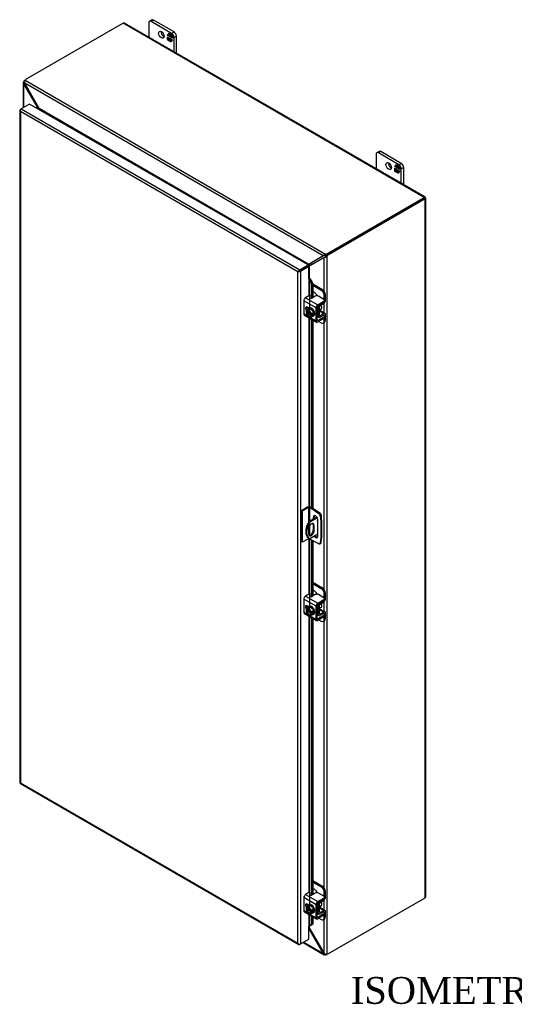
# Model space of a CAD drawing. Header units: inches. Extents: x 29 to 237, y 4 to 158.
# Tile 8 of 9: x 181 to 209, y 103 to 158. Entities that reach past the tile are written whole.
import ezdxf
from ezdxf.enums import TextEntityAlignment as Align

# ---------------------------------------------------------------- set-up
doc = ezdxf.new("R2010")
doc.units = ezdxf.units.IN
doc.header["$MEASUREMENT"] = 0
for name, color, linetype in [('COM40153-1', 7, 'CONTINUOUS'), ('COM40153-2', 7, 'CONTINUOUS'), ('COM42667', 7, 'CONTINUOUS'), ('COM42780', 7, 'CONTINUOUS'), ('COM48497', 7, 'CONTINUOUS'), ('COM71780-23', 7, 'CONTINUOUS'), ('DEFAULT', 7, 'CONTINUOUS'), ('FET07710', 7, 'CONTINUOUS'), ('SCC19011', 7, 'CONTINUOUS'), ('WAF25035', 7, 'CONTINUOUS')]:
    doc.layers.add(name, color=color, linetype=linetype)
doc.styles.add('SEACAD_TIMES_NEW_ROMAN', font='times.ttf')

msp = doc.modelspace()

# ---------------------------------------------------------------- linework, layer by layer
at = {"layer": 'COM40153-1', "color": 7}
for p, q in [((198.288, 130.604), (198.304, 130.595)), ((198.335, 130.245), (198.335, 130.551)), ((198.071, 130.431), (197.625, 130.173)), ((197.625, 130.173), (197.676, 130.144)), ((198.098, 130.388), (197.676, 130.144)), ((197.865, 130.001), (197.916, 129.971)), ((197.865, 130.001), (197.865, 129.704)), ((197.916, 129.675), (197.916, 129.971)), ((197.607, 129.793), (197.607, 129.497)), ((198.13, 129.488), (197.676, 129.225)), ((197.865, 129.704), (197.916, 129.675)), ((197.601, 129.267), (197.652, 129.238))]:
    msp.add_line(p, q, dxfattribs=at)
for centre, major_axis, start_param, end_param in [((198.227, 130.551), (-0.108, 0), 2.529725, 3.926991), ((197.976, 129.917), (0.375, 0.65), 1.508132, 3.141593), ((198.027, 129.887), (0.375, 0.65), 1.508132, 3.204257), ((197.761, 129.882), (-0.109, -0.189), 2.356194, 5.497787), ((197.71, 129.912), (-0.109, -0.189), 2.356194, 2.906426), ((198.137, 130.257), (-0.0312, -0.0541), 4.139289, 6.283185), ((198.086, 130.287), (0.0313, 0.0541), 4.093609, 5.210881), ((198.137, 130.257), (-0.0312, -0.0541), 0, 0.63978), ((197.761, 129.586), (0.109, 0.189), 2.356194, 5.497787), ((197.71, 129.615), (0.109, 0.189), 3.37676, 5.497787)]:
    msp.add_ellipse(centre, major_axis=major_axis, ratio=0.57735, start_param=start_param, end_param=end_param, dxfattribs=at)
at = {"layer": 'COM40153-2', "color": 7}
for p, q in [((197.552, 130.991), (197.204, 130.79)), ((197.204, 130.79), (197.204, 129.055)), ((197.255, 130.761), (197.204, 130.79)), ((197.603, 130.962), (197.255, 130.761)), ((197.255, 130.761), (197.255, 129.026)), ((197.603, 130.962), (197.603, 130.138)), ((197.654, 130.962), (197.654, 130.19)), ((197.948, 130.792), (197.654, 130.962)), ((197.999, 130.822), (197.705, 130.991)), ((197.948, 130.792), (197.999, 130.822)), ((197.948, 130.792), (198.184, 130.632)), ((198.235, 130.662), (197.999, 130.822)), ((198.184, 130.632), (198.235, 130.662)), ((198.315, 130.522), (198.264, 130.493)), ((198.336, 130.238), (198.315, 130.522)), ((197.865, 130.421), (197.916, 130.451)), ((197.865, 130.421), (197.865, 130.312)), ((197.916, 130.341), (197.916, 130.451)), ((198.13, 129.37), (198.13, 130.268)), ((198.264, 130.493), (198.285, 130.208)), ((198.285, 130.208), (198.336, 130.238)), ((198.285, 130.208), (198.285, 129.252)), ((198.336, 130.238), (198.336, 129.281)), ((197.654, 129.949), (197.654, 129.417)), ((197.255, 129.026), (197.204, 129.055)), ((197.603, 129.227), (197.255, 129.026)), ((197.603, 129.265), (197.603, 129.227)), ((197.654, 129.236), (197.654, 129.227)), ((197.948, 129.057), (197.654, 129.227)), ((198.184, 128.945), (197.948, 129.057)), ((198.239, 128.943), (198.29, 128.972)), ((198.285, 129.252), (198.264, 128.991)), ((198.264, 128.991), (198.315, 129.021)), ((198.285, 129.252), (198.336, 129.281)), ((198.315, 129.021), (198.336, 129.281))]:
    msp.add_line(p, q, dxfattribs=at)
for centre, major_axis, start_param, end_param in [((197.629, 130.947), (-0.108, 0), 3.926991, 5.497787), ((197.629, 130.947), (-0.036, 0), 3.926991, 5.497787), ((197.998, 130.345), (0.094, -0.162), 0.785398, 3.926991), ((198.049, 130.374), (0.094, -0.162), 3.416574, 3.926991), ((198.176, 130.535), (0.062, -0.108), 0.872665, 2.268928), ((198.227, 130.564), (-0.063, 0.108), 4.014257, 5.410521), ((197.629, 129.212), (0.036, 0), 0.785398, 2.356194), ((197.998, 129.447), (-0.094, 0.162), 1.73559, 3.926991), ((198.049, 129.476), (-0.094, 0.162), 1.73559, 2.866611), ((198.176, 129.051), (-0.062, 0.108), 2.443461, 3.839724), ((198.227, 129.08), (-0.063, 0.108), 3.141593, 3.839724)]:
    msp.add_ellipse(centre, major_axis=major_axis, ratio=0.57735, start_param=start_param, end_param=end_param, dxfattribs=at)
at = {"layer": 'COM42667', "color": 7}
for p, q in [((197.623, 142.808), (197.442, 142.704)), ((197.442, 142.704), (198.128, 142.308)), ((197.984, 142.785), (197.8, 142.679)), ((198.469, 142.607), (198.161, 142.785)), ((198.027, 142.133), (197.341, 142.529)), ((197.341, 142.529), (197.341, 141.801)), ((197.629, 142.113), (197.535, 142.168)), ((198.027, 141.405), (198.027, 142.133)), ((198.094, 141.444), (198.094, 142.172)), ((198.128, 142.308), (198.469, 142.505)), ((198.128, 142.231), (198.469, 142.428)), ((198.469, 142.428), (198.469, 142.505)), ((198.506, 142.479), (198.506, 142.556)), ((197.341, 141.801), (197.596, 141.654)), ((197.37, 141.736), (198.056, 141.34)), ((197.645, 141.626), (198.027, 141.405)), ((198.469, 141.621), (198.128, 141.424)), ((198.469, 141.544), (198.128, 141.347)), ((198.453, 141.733), (198.469, 141.723)), ((198.469, 141.544), (198.469, 141.621)), ((198.506, 141.595), (198.506, 141.672)), ((198.128, 141.424), (198.094, 141.444)), ((197.623, 126.121), (197.442, 126.017)), ((197.984, 126.098), (197.8, 125.992)), ((198.469, 125.92), (198.161, 126.098)), ((198.027, 125.445), (197.341, 125.841)), ((197.341, 125.841), (197.341, 125.114)), ((197.442, 126.017), (198.128, 125.621)), ((198.128, 125.621), (198.469, 125.818)), ((198.128, 125.543), (198.469, 125.74)), ((198.469, 125.74), (198.469, 125.818)), ((198.506, 125.791), (198.506, 125.869)), ((197.341, 125.114), (197.596, 124.966)), ((197.37, 125.048), (198.056, 124.652)), ((197.629, 125.426), (197.535, 125.48)), ((198.027, 124.718), (198.027, 125.445)), ((198.094, 124.756), (198.094, 125.484)), ((198.453, 125.045), (198.469, 125.036)), ((197.645, 124.938), (198.027, 124.718)), ((198.128, 124.737), (198.094, 124.756)), ((198.469, 124.934), (198.128, 124.737)), ((198.469, 124.856), (198.128, 124.659)), ((198.469, 124.856), (198.469, 124.934)), ((198.506, 124.907), (198.506, 124.985)), ((198.027, 108.758), (197.341, 109.154)), ((197.341, 109.154), (197.341, 108.426)), ((197.623, 109.433), (197.442, 109.329)), ((197.442, 109.329), (198.128, 108.933)), ((197.984, 109.41), (197.8, 109.304)), ((198.128, 108.933), (198.469, 109.13)), ((198.128, 108.855), (198.469, 109.052)), ((198.469, 109.232), (198.161, 109.41)), ((198.469, 109.052), (198.469, 109.13)), ((198.506, 109.103), (198.506, 109.181)), ((197.629, 108.738), (197.535, 108.793)), ((198.027, 108.03), (198.027, 108.758)), ((198.094, 108.069), (198.094, 108.797)), ((197.341, 108.426), (197.596, 108.279)), ((197.37, 108.361), (198.056, 107.965)), ((197.645, 108.251), (198.027, 108.03)), ((198.128, 108.049), (198.094, 108.069)), ((198.469, 108.246), (198.128, 108.049)), ((198.469, 108.169), (198.128, 107.972)), ((198.453, 108.358), (198.469, 108.348)), ((198.469, 108.169), (198.469, 108.246)), ((198.506, 108.22), (198.506, 108.297))]:
    msp.add_line(p, q, dxfattribs=at)
for centre, major_axis, start_param, end_param in [((197.442, 142.587), (-0.072, -0.124), 3.926991, 5.497787), ((197.665, 142.784), (-0.06, 0), 3.141593, 5.497787), ((197.758, 142.704), (0.06, 0), 2.929457, 5.497787), ((198.072, 142.734), (0.125, 0), 0.785398, 2.356194), ((197.535, 142.053), (0.07, -0.122), 2.356194, 4.826451), ((197.602, 142.092), (0.07, -0.122), 3.6401, 4.826451), ((198.128, 142.191), (0.071, 0.124), 0.785398, 2.356194), ((198.128, 142.191), (0.024, 0.0416), 0.785398, 2.356194), ((198.381, 142.556), (-0.125, 0), 2.356194, 3.926991), ((198.381, 142.479), (-0.125, 0), 2.356194, 3.141593), ((197.442, 141.859), (0.072, 0.124), 2.356194, 3.141593), ((198.381, 141.672), (-0.125, 0), 2.356194, 3.926991), ((198.381, 141.595), (-0.125, 0), 2.356194, 3.141593), ((198.128, 141.463), (0.072, 0.124), 2.356194, 3.926991), ((198.128, 141.463), (0.024, 0.0416), 2.356194, 3.926991), ((197.665, 126.096), (-0.06, 0), 3.141593, 5.497787), ((198.072, 126.047), (0.125, 0), 0.785398, 2.356194), ((197.442, 125.9), (-0.072, -0.124), 3.926991, 5.497787), ((197.758, 126.016), (0.06, 0), 2.929457, 5.497787), ((198.128, 125.504), (0.072, 0.124), 0.785398, 2.356194), ((198.381, 125.869), (-0.125, 0), 2.356194, 3.926991), ((198.381, 125.791), (-0.125, 0), 2.356194, 3.141593), ((197.442, 125.172), (0.072, 0.124), 2.356194, 3.141593), ((197.535, 125.365), (0.07, -0.122), 2.356194, 4.826451), ((197.602, 125.404), (0.07, -0.122), 3.6401, 4.826451), ((198.128, 125.504), (0.024, 0.0416), 0.785398, 2.356194), ((198.381, 124.985), (-0.125, 0), 2.356194, 3.926991), ((198.128, 124.776), (0.072, 0.124), 2.356194, 3.926991), ((198.128, 124.776), (0.024, 0.0416), 2.356194, 3.926991), ((198.381, 124.907), (-0.125, 0), 2.356194, 3.141593), ((197.442, 109.212), (-0.071, -0.124), 3.926991, 5.497787), ((197.665, 109.409), (-0.06, 0), 3.141593, 5.497787), ((197.758, 109.329), (0.06, 0), 2.929457, 5.497787), ((198.072, 109.359), (0.125, 0), 0.785398, 2.356194), ((198.381, 109.181), (-0.125, 0), 2.356194, 3.926991), ((198.381, 109.103), (-0.125, 0), 2.356194, 3.141593), ((197.535, 108.678), (0.07, -0.122), 2.356194, 4.826451), ((197.602, 108.717), (0.07, -0.122), 3.6401, 4.826451), ((198.128, 108.816), (0.071, 0.124), 0.785398, 2.356194), ((198.128, 108.816), (0.024, 0.0416), 0.785398, 2.356194), ((197.442, 108.484), (0.071, 0.124), 2.356194, 3.141593), ((198.128, 108.088), (0.071, 0.124), 2.356194, 3.926991), ((198.128, 108.088), (0.024, 0.0416), 2.356194, 3.926991), ((198.381, 108.297), (-0.125, 0), 2.356194, 3.926991), ((198.381, 108.22), (-0.125, 0), 2.356194, 3.141593)]:
    msp.add_ellipse(centre, major_axis=major_axis, ratio=0.57735, start_param=start_param, end_param=end_param, dxfattribs=at)
at = {"layer": 'COM42780', "color": 7}
for p, q in [((197.838, 143.479), (198.378, 143.167)), ((197.838, 143.402), (198.311, 143.129)), ((198.311, 143.129), (198.378, 143.167)), ((197.957, 142.976), (197.838, 143.045)), ((198.555, 142.861), (198.487, 142.822)), ((198.487, 142.594), (198.487, 142.822)), ((198.555, 142.557), (198.555, 142.861)), ((198.098, 142.194), (198.15, 142.164)), ((198.15, 141.679), (198.15, 142.164)), ((198.217, 141.717), (198.217, 142.202)), ((198.251, 142.261), (198.455, 142.383)), ((198.094, 141.711), (198.15, 141.679)), ((198.094, 141.663), (198.18, 141.613)), ((198.217, 141.717), (198.251, 141.698)), ((198.222, 141.946), (198.455, 141.812)), ((198.525, 141.818), (198.241, 141.982)), ((198.454, 141.733), (198.249, 141.619)), ((198.455, 141.812), (198.251, 141.698)), ((198.453, 141.733), (198.487, 141.713)), ((198.487, 141.71), (198.487, 141.713)), ((198.487, 141.409), (198.487, 141.557)), ((198.555, 141.448), (198.555, 141.752)), ((198.185, 141.38), (198.311, 141.307)), ((198.436, 141.295), (198.503, 141.334)), ((198.487, 141.409), (198.555, 141.448)), ((197.838, 126.792), (198.378, 126.48)), ((197.838, 126.714), (198.311, 126.441)), ((197.957, 126.288), (197.838, 126.357)), ((198.311, 126.441), (198.378, 126.48)), ((198.555, 126.174), (198.487, 126.135)), ((198.487, 125.906), (198.487, 126.135)), ((198.555, 125.87), (198.555, 126.174)), ((198.251, 125.573), (198.455, 125.696)), ((198.094, 125.024), (198.15, 124.991)), ((198.098, 125.506), (198.15, 125.476)), ((198.15, 124.991), (198.15, 125.476)), ((198.217, 125.03), (198.217, 125.515)), ((198.217, 125.029), (198.251, 125.01)), ((198.222, 125.258), (198.455, 125.124)), ((198.525, 125.13), (198.241, 125.294)), ((198.454, 125.046), (198.249, 124.932)), ((198.455, 125.124), (198.251, 125.01)), ((198.453, 125.045), (198.487, 125.026)), ((198.487, 125.022), (198.487, 125.026)), ((198.555, 124.761), (198.555, 125.065)), ((198.094, 124.975), (198.18, 124.926)), ((198.185, 124.692), (198.311, 124.62)), ((198.436, 124.607), (198.503, 124.646)), ((198.487, 124.722), (198.487, 124.87)), ((198.487, 124.722), (198.555, 124.761)), ((197.838, 110.104), (198.378, 109.792)), ((197.838, 110.026), (198.311, 109.753)), ((197.957, 109.601), (197.838, 109.67)), ((198.311, 109.753), (198.378, 109.792)), ((198.555, 109.486), (198.487, 109.447)), ((198.487, 109.219), (198.487, 109.447)), ((198.555, 109.182), (198.555, 109.486)), ((198.098, 108.818), (198.15, 108.789)), ((198.15, 108.304), (198.15, 108.789)), ((198.217, 108.342), (198.217, 108.827)), ((198.222, 108.571), (198.455, 108.436)), ((198.525, 108.442), (198.241, 108.607)), ((198.251, 108.886), (198.455, 109.008)), ((198.094, 108.336), (198.15, 108.304)), ((198.094, 108.288), (198.18, 108.238)), ((198.185, 108.005), (198.311, 107.932)), ((198.217, 108.342), (198.251, 108.322)), ((198.454, 108.358), (198.249, 108.244)), ((198.455, 108.436), (198.251, 108.322)), ((198.436, 107.92), (198.503, 107.959)), ((198.453, 108.358), (198.487, 108.338)), ((198.487, 108.335), (198.487, 108.338)), ((198.487, 108.034), (198.487, 108.182)), ((198.487, 108.034), (198.555, 108.073)), ((198.555, 108.073), (198.555, 108.377))]:
    msp.add_line(p, q, dxfattribs=at)
for centre, major_axis, start_param, end_param in [((198.378, 142.963), (-0.125, 0.217), 3.926991, 5.497787), ((197.957, 142.772), (0.125, -0.217), 1.392108, 2.356194), ((198.311, 142.924), (0.125, -0.217), 0.785398, 2.356194), ((198.251, 142.222), (-0.072, -0.124), 4.744903, 5.497787), ((198.251, 142.222), (-0.024, -0.0416), 3.944444, 5.497787), ((198.108, 142.101), (0.097, -0.169), 0.133398, 1.437398), ((198.453, 142.499), (-0.072, -0.124), 0.802851, 2.356194), ((198.251, 141.737), (0.071, 0.124), 2.356194, 3.909538), ((198.251, 141.737), (0.024, 0.0416), 2.356194, 3.909538), ((198.453, 141.694), (-0.024, -0.0416), 2.356194, 3.909538), ((198.453, 141.694), (-0.072, -0.124), 2.356194, 3.909538), ((198.311, 141.511), (-0.125, 0.217), 2.356194, 3.926991), ((198.378, 141.55), (-0.125, 0.217), 3.141593, 3.926991), ((197.957, 126.084), (0.125, -0.217), 1.392108, 2.356194), ((198.311, 126.237), (0.125, -0.217), 0.785398, 2.356194), ((198.378, 126.276), (-0.125, 0.217), 3.926991, 5.497787), ((198.251, 125.534), (-0.072, -0.124), 4.744903, 5.497787), ((198.251, 125.534), (-0.024, -0.0416), 3.944444, 5.497787), ((198.453, 125.811), (-0.072, -0.124), 0.802851, 2.356194), ((198.108, 125.413), (0.097, -0.169), 0.133398, 1.437398), ((198.251, 125.049), (0.024, 0.0416), 2.356194, 3.909538), ((198.453, 125.006), (-0.024, -0.0416), 2.356194, 3.909538), ((198.453, 125.006), (-0.072, -0.124), 2.356194, 3.909538), ((198.251, 125.049), (0.072, 0.124), 2.356194, 3.909538), ((198.311, 124.824), (-0.125, 0.217), 2.356194, 3.926991), ((198.378, 124.863), (-0.125, 0.217), 3.141593, 3.926991), ((197.957, 109.397), (0.125, -0.217), 1.392108, 2.356194), ((198.311, 109.549), (0.125, -0.217), 0.785398, 2.356194), ((198.378, 109.588), (-0.125, 0.217), 3.926991, 5.497787), ((198.453, 109.124), (-0.072, -0.124), 0.802851, 2.356194), ((198.251, 108.847), (-0.072, -0.124), 4.744903, 5.497787), ((198.251, 108.847), (-0.024, -0.0416), 3.944444, 5.497787), ((198.108, 108.726), (0.097, -0.169), 0.133398, 1.437398), ((198.251, 108.362), (0.071, 0.124), 2.356194, 3.909538), ((198.251, 108.362), (0.024, 0.0416), 2.356194, 3.909538), ((198.311, 108.136), (-0.125, 0.217), 2.356194, 3.926991), ((198.453, 108.319), (-0.024, -0.0416), 2.356194, 3.909538), ((198.453, 108.319), (-0.072, -0.124), 2.356194, 3.909538), ((198.378, 108.175), (-0.125, 0.217), 3.141593, 3.926991)]:
    msp.add_ellipse(centre, major_axis=major_axis, ratio=0.57735, start_param=start_param, end_param=end_param, dxfattribs=at)
at = {"layer": 'COM48497', "color": 7}
for p, q in [((187.218, 158.052), (181.797, 154.922)), ((204.086, 148.313), (187.218, 158.052)), ((204.14, 148.318), (187.272, 158.057)), ((181.631, 154.751), (181.631, 153.329)), ((181.704, 154.737), (181.634, 154.728)), ((181.714, 154.791), (181.663, 154.821)), ((181.735, 154.862), (198.561, 145.147)), ((181.712, 154.699), (181.663, 154.671)), ((182.482, 153.26), (181.663, 154.671)), ((181.663, 153.347), (181.663, 154.671)), ((182.524, 153.284), (181.712, 154.699)), ((198.432, 145.046), (181.712, 154.699)), ((182.482, 153.26), (182.524, 153.284)), ((182.482, 153.248), (182.482, 153.26)), ((197.619, 144.569), (182.524, 153.284)), ((182.551, 153.21), (182.55, 153.209)), ((197.541, 144.555), (182.551, 153.21)), ((182.552, 153.232), (182.558, 153.215)), ((198.666, 145.183), (204.086, 148.313)), ((198.666, 145.125), (204.086, 148.254)), ((204.086, 148.254), (198.666, 145.124)), ((204.137, 148.225), (198.717, 145.095)), ((204.158, 148.296), (204.086, 148.254)), ((204.158, 148.296), (204.086, 148.254)), ((204.086, 148.254), (204.137, 148.284)), ((204.086, 148.254), (204.086, 148.254)), ((204.086, 148.254), (204.086, 148.254)), ((204.137, 109.151), (204.137, 148.225)), ((204.169, 109.195), (204.169, 148.269)), ((198.432, 145.046), (197.619, 144.569)), ((197.661, 144.496), (198.48, 144.961)), ((198.465, 145.065), (197.67, 144.598)), ((197.712, 144.526), (198.514, 144.981)), ((198.462, 145.063), (198.432, 145.046)), ((198.51, 145.08), (198.467, 145.087)), ((198.511, 144.979), (198.48, 144.961)), ((198.48, 143.07), (198.48, 144.961)), ((198.493, 145.077), (198.51, 145.08)), ((198.549, 145.012), (198.534, 144.971)), ((198.549, 145.012), (198.538, 144.999)), ((198.561, 145.089), (198.561, 145.147)), ((198.582, 145.052), (198.633, 145.023)), ((198.633, 145.023), (198.633, 105.997)), ((198.666, 145.183), (198.666, 145.125)), ((198.717, 145.095), (198.666, 145.124)), ((197.54, 144.554), (197.541, 144.555)), ((197.549, 144.56), (197.552, 144.547)), ((197.595, 144.463), (197.583, 144.476)), ((197.619, 144.569), (197.67, 144.598)), ((197.661, 144.496), (197.712, 144.526)), ((197.661, 143.779), (197.661, 144.496)), ((198.48, 141.843), (198.48, 142.402)), ((198.48, 126.383), (198.48, 141.321)), ((198.48, 125.156), (198.48, 125.714)), ((198.48, 109.695), (198.48, 124.633)), ((198.48, 108.468), (198.48, 109.027)), ((198.717, 106.021), (204.137, 109.151)), ((198.48, 106.059), (198.48, 107.946)), ((197.625, 107.449), (197.661, 107.47)), ((198.432, 106.03), (197.625, 107.436)), ((197.661, 107.47), (197.661, 107.564)), ((198.48, 106.059), (197.661, 107.47)), ((197.297, 106.649), (198.485, 105.963)), ((198.432, 106.03), (197.329, 106.667)), ((198.48, 106.059), (198.432, 106.03)), ((198.51, 106.033), (198.467, 105.976)), ((198.561, 106.014), (198.561, 105.955))]:
    msp.add_line(p, q, dxfattribs=at)
for centre, radius, start, end in [((181.724, 154.751), 0.0932, 131.1998, 193.8127), ((181.764, 154.758), 0.134, 192.9737, 220.7862), ((181.844, 154.77), 0.143, 139.6628, 181.0415), ((181.898, 154.764), 0.198, 179.2416, 199.2958), ((182.338, 153.149), 0.229, 16.5502, 35.8512), ((198.604, 144.934), 0.206, 131.9165, 147.0143), ((198.518, 144.978), 0.102, 102.1735, 123.0322), ((198.655, 144.896), 0.268, 110.4183, 134.5607), ((198.47, 145.167), 0.206, 272.9857, 288.0835), ((198.59, 144.751), 0.339, 94.8053, 103.6793), ((198.465, 145.07), 0.102, 296.9677, 317.8265), ((198.464, 145.226), 0.264, 285.2655, 309.7555), ((198.304, 145.246), 0.339, 316.3207, 325.1947), ((197.544, 144.892), 0.332, 270.8004, 283.1072), ((197.479, 144.725), 0.229, 296.2437, 326.2497), ((197.727, 144.297), 0.229, 93.7503, 128.6863), ((197.903, 144.269), 0.332, 136.8928, 149.1996), ((197.452, 107.376), 0.229, 24.1488, 38.9687), ((198.558, 106.075), 0.134, 199.2138, 227.0263), ((198.531, 106.044), 0.0932, 226.1543, 288.8332), ((198.63, 106.187), 0.198, 220.7042, 240.7584), ((198.608, 106.139), 0.144, 239.1566, 280.1391)]:
    msp.add_arc(centre, radius, start, end, dxfattribs=at)
for centre, major_axis, ratio, start_param, end_param in [((187.218, 157.964), (-0.054, -0.0935), 0.57735, 3.141593, 3.926991), ((181.746, 154.689), (0.125, 0.217), 0.57735, 0.920348, 1.276789), ((181.974, 154.82), (-0.25, 0), 0.57735, 5.497787, 5.989178), ((182.551, 153.239), (-0.018, -0.0312), 0.57735, 0.785398, 1.068497), ((204.086, 148.225), (-0.054, -0.0935), 0.57735, 2.696031, 3.926991), ((204.061, 148.24), (-0.036, -0.0208), 0.000948, 2.356741, 3.927537), ((204.061, 148.24), (-0.036, -0.0207), 0.000948, 2.355648, 3.926445), ((204.061, 148.24), (0.108, 0.062), 0.000948, -0.784852, -0.445015), ((204.061, 148.24), (0.108, 0.062), 0.000948, 0.445015, 0.784852), ((204.061, 148.269), (-0.108, 0), 0.57735, 2.356194, 3.587154), ((198.489, 145.285), (0.25, 0), 0.57735, 5.006396, 5.497787), ((198.489, 145.227), (0.25, 0), 0.57735, 5.006396, 5.497787), ((198.666, 144.92), (0.125, 0.217), 0.57735, 0.785398, 1.276789), ((198.717, 144.891), (0.125, 0.217), 0.57735, 0.785398, 1.276789), ((197.541, 144.584), (-0.018, -0.0312), 0.57735, 0.785398, 1.068497), ((197.635, 144.421), (-0.108, 0), 0.57735, -1.068499, -1.003058), ((204.061, 109.195), (-0.108, 0), 0.57735, 2.356194, 3.141593), ((198.489, 106.094), (0.25, 0), 0.57735, 5.006396, 5.362838), ((198.717, 106.225), (-0.125, -0.217), 0.57735, 0.294007, 0.785398)]:
    msp.add_ellipse(centre, major_axis=major_axis, ratio=ratio, start_param=start_param, end_param=end_param, dxfattribs=at)
at = {"layer": 'COM71780-23', "color": 7}
for p, q in [((181.438, 153.191), (181.438, 115.583)), ((181.449, 153.165), (181.449, 153.165)), ((181.47, 153.236), (181.521, 153.265)), ((197.006, 144.148), (181.47, 153.118)), ((181.47, 153.118), (181.47, 115.568)), ((181.987, 153.534), (181.521, 153.265)), ((181.521, 153.265), (197.108, 144.266)), ((197.574, 144.535), (181.987, 153.534)), ((197.108, 144.266), (197.574, 144.535)), ((197.108, 144.207), (197.574, 144.476)), ((197.574, 144.476), (197.108, 144.207)), ((197.625, 144.446), (197.159, 144.177)), ((197.574, 144.535), (197.574, 144.476)), ((197.625, 144.446), (197.574, 144.476)), ((197.625, 143.732), (197.625, 144.446)), ((197.057, 144.177), (197.006, 144.148)), ((197.006, 106.598), (197.006, 144.148)), ((197.036, 144.165), (197.108, 144.207)), ((197.036, 144.165), (197.108, 144.207)), ((197.159, 144.177), (197.159, 106.569)), ((197.625, 143.732), (197.625, 142.81)), ((197.653, 143.738), (197.66, 143.779)), ((197.68, 143.7), (197.739, 143.724)), ((197.739, 143.724), (197.838, 143.501)), ((197.68, 143.7), (197.779, 143.478)), ((197.68, 142.138), (197.68, 143.7)), ((197.838, 143.501), (197.779, 143.478)), ((197.779, 143.478), (197.779, 142.671)), ((197.838, 143.501), (197.838, 142.701)), ((197.625, 142.116), (197.625, 142.111)), ((197.625, 141.589), (197.625, 131.009)), ((197.68, 131.002), (197.68, 141.557)), ((197.779, 141.5), (197.779, 130.949)), ((197.838, 141.466), (197.838, 130.915)), ((197.625, 129.233), (197.625, 126.122)), ((197.68, 125.45), (197.68, 129.212)), ((197.779, 129.155), (197.779, 125.984)), ((197.838, 129.121), (197.838, 126.013)), ((197.625, 125.428), (197.625, 125.423)), ((197.625, 124.901), (197.625, 109.435)), ((197.68, 108.762), (197.68, 124.869)), ((197.779, 124.812), (197.779, 109.296)), ((197.838, 124.778), (197.838, 109.326)), ((181.467, 115.533), (197.054, 106.534)), ((181.47, 115.568), (197.006, 106.598)), ((197.625, 108.741), (197.625, 108.736)), ((197.625, 108.214), (197.625, 107.552)), ((197.68, 107.578), (197.68, 108.182)), ((197.779, 108.125), (197.779, 107.638)), ((197.838, 108.091), (197.838, 107.662)), ((197.625, 106.838), (197.625, 107.552)), ((197.779, 107.638), (197.68, 107.578)), ((197.68, 107.578), (197.739, 107.602)), ((197.838, 107.662), (197.739, 107.602)), ((197.838, 107.662), (197.779, 107.638)), ((197.159, 106.569), (197.625, 106.838)), ((197.036, 106.557), (197.036, 106.557)), ((197.159, 106.569), (197.108, 106.539))]:
    msp.add_line(p, q, dxfattribs=at)
for centre, radius, start, end in [((197.575, 143.655), 0.114, 23.2734, 46.5882), ((197.607, 143.619), 0.169, 38.3968, 71.6578), ((197.927, 107.228), 0.429, 125.2045, 129.639), ((197.724, 107.502), 0.088, 117.4412, 127.5015)]:
    msp.add_arc(centre, radius, start, end, dxfattribs=at)
for centre, major_axis, ratio, start_param, end_param in [((181.546, 153.191), (0.108, 0), 0.57735, 2.356194, 3.587154), ((181.521, 153.177), (0.054, 0.0935), 0.57735, 0.785398, 2.016358), ((181.546, 153.162), (-0.076, 0.132), 0.577982, 1.231508, 1.571345), ((181.546, 153.162), (-0.076, 0.132), 0.577982, 1.230411, 1.570248), ((197.083, 144.192), (-0.108, -0.062), 0.000948, -1.124689, -0.784852), ((197.083, 144.192), (-0.108, -0.062), 0.000948, 0.784852, 1.124689), ((197.108, 144.177), (0.054, 0.0935), 0.57735, 0.785398, 2.016358), ((197.083, 144.221), (0.108, 0), 0.57735, 4.266828, 5.497787), ((197.083, 144.192), (0.036, 0.0208), 0.000948, 0.785944, 2.356741), ((197.083, 144.192), (0.036, 0.0207), 0.000948, 3.926445, 5.497241), ((197.65, 143.717), (0.108, 0), 0.57735, 1.48353, 1.808737), ((197.65, 143.717), (0.036, 0), 0.57735, 1.48353, 2.356194), ((181.546, 115.583), (0.108, 0), 0.57735, 3.141593, 3.587154), ((181.546, 115.612), (-0.108, -0.062), 0.000948, 0.445015, 0.784852), ((181.546, 115.612), (-0.108, -0.062), 0.000948, -0.784852, -0.445015), ((181.521, 115.627), (0.054, 0.0935), 0.57735, 2.696031, 3.141593), ((197.65, 107.538), (-0.036, 0), 0.57735, 4.625123, 5.497787), ((197.083, 106.642), (0.076, -0.132), 0.577982, 4.712938, 5.052774), ((197.083, 106.642), (0.076, -0.132), 0.577982, 4.71184, 5.051677), ((197.083, 106.613), (0.108, 0), 0.57735, 4.266828, 5.497787), ((197.108, 106.628), (0.054, 0.0935), 0.57735, 2.696031, 3.926991)]:
    msp.add_ellipse(centre, major_axis=major_axis, ratio=ratio, start_param=start_param, end_param=end_param, dxfattribs=at)
at = {"layer": 'FET07710', "color": 7}
for p, q in [((188.657, 158.075), (188.657, 157.257)), ((188.828, 158.237), (188.696, 158.16)), ((188.922, 158.228), (188.79, 158.151)), ((189.939, 157.488), (188.79, 158.151)), ((190.071, 157.564), (188.922, 158.228)), ((189.711, 157.37), (189.797, 157.494)), ((189.765, 157.435), (189.803, 157.49)), ((189.797, 157.494), (189.875, 157.449)), ((189.939, 157.488), (190.071, 157.564)), ((189.725, 157.378), (189.711, 157.37)), ((189.756, 157.344), (189.711, 157.37)), ((189.711, 157.117), (189.711, 157.291)), ((189.711, 157.291), (189.756, 157.264)), ((189.725, 157.126), (189.711, 157.117)), ((189.788, 157.073), (189.711, 157.117)), ((189.725, 157.378), (189.756, 157.423)), ((189.756, 157.36), (189.725, 157.378)), ((189.725, 157.126), (189.725, 157.283)), ((189.796, 157.085), (189.725, 157.126)), ((189.771, 157.439), (189.756, 157.43)), ((189.826, 157.39), (189.756, 157.43)), ((189.756, 157.43), (189.756, 157.344)), ((189.756, 157.264), (189.756, 157.178)), ((189.756, 157.178), (189.826, 157.138)), ((189.84, 157.399), (189.771, 157.439)), ((189.819, 157.118), (189.788, 157.073)), ((189.834, 157.126), (189.819, 157.118)), ((189.819, 157.055), (189.819, 157.118)), ((189.834, 157.063), (189.819, 157.055)), ((189.897, 157.01), (189.819, 157.055)), ((189.84, 157.399), (189.826, 157.39)), ((189.826, 157.304), (189.826, 157.39)), ((189.84, 157.312), (189.826, 157.304)), ((189.868, 157.279), (189.826, 157.304)), ((189.826, 157.138), (189.826, 157.224)), ((189.826, 157.224), (189.868, 157.2)), ((189.84, 157.146), (189.826, 157.138)), ((189.834, 157.063), (189.834, 157.126)), ((189.905, 157.022), (189.834, 157.063)), ((189.84, 157.312), (189.84, 157.399)), ((189.868, 157.296), (189.84, 157.312)), ((189.84, 157.146), (189.84, 157.216)), ((189.882, 157.374), (189.868, 157.366)), ((189.938, 157.326), (189.868, 157.366)), ((189.868, 157.366), (189.868, 157.279)), ((189.868, 157.2), (189.868, 157.113)), ((189.868, 157.113), (189.938, 157.073)), ((189.875, 157.449), (189.875, 157.386)), ((189.875, 157.386), (189.906, 157.431)), ((189.889, 157.394), (189.875, 157.386)), ((189.952, 157.334), (189.882, 157.374)), ((189.889, 157.394), (189.912, 157.427)), ((189.983, 157.133), (189.897, 157.01)), ((189.906, 157.431), (189.983, 157.386)), ((189.952, 157.334), (189.938, 157.326)), ((189.938, 157.239), (189.938, 157.326)), ((189.952, 157.248), (189.938, 157.239)), ((189.983, 157.213), (189.938, 157.239)), ((189.938, 157.073), (189.938, 157.16)), ((189.938, 157.16), (189.983, 157.133)), ((189.943, 157.077), (189.938, 157.073)), ((189.952, 157.248), (189.952, 157.334)), ((189.983, 157.229), (189.952, 157.248)), ((189.952, 157.089), (189.952, 157.152)), ((189.983, 157.386), (189.983, 157.213)), ((190.204, 157.334), (190.072, 157.258)), ((190.072, 156.441), (190.072, 157.258)), ((190.204, 156.365), (190.204, 157.334)), ((201.556, 150.888), (201.424, 150.812)), ((201.65, 150.879), (201.518, 150.803)), ((202.799, 150.216), (201.65, 150.879)), ((201.385, 150.726), (201.385, 149.909)), ((202.667, 150.139), (201.518, 150.803)), ((202.439, 150.022), (202.525, 150.145)), ((202.453, 150.03), (202.439, 150.022)), ((202.484, 149.995), (202.439, 150.022)), ((202.439, 149.769), (202.439, 149.942)), ((202.439, 149.942), (202.484, 149.916)), ((202.453, 149.777), (202.439, 149.769)), ((202.453, 150.03), (202.484, 150.075)), ((202.484, 150.012), (202.453, 150.03)), ((202.453, 149.777), (202.453, 149.934)), ((202.524, 149.736), (202.453, 149.777)), ((202.498, 150.09), (202.484, 150.082)), ((202.554, 150.042), (202.484, 150.082)), ((202.484, 150.082), (202.484, 149.995)), ((202.484, 149.916), (202.484, 149.829)), ((202.484, 149.829), (202.554, 149.789)), ((202.493, 150.087), (202.531, 150.142)), ((202.568, 150.05), (202.498, 150.09)), ((202.525, 150.145), (202.602, 150.101)), ((202.561, 149.778), (202.547, 149.77)), ((202.568, 150.05), (202.554, 150.042)), ((202.554, 149.955), (202.554, 150.042)), ((202.568, 149.964), (202.554, 149.955)), ((202.596, 149.931), (202.554, 149.955)), ((202.554, 149.789), (202.554, 149.876)), ((202.554, 149.876), (202.596, 149.851)), ((202.568, 149.798), (202.554, 149.789)), ((202.561, 149.714), (202.561, 149.778)), ((202.568, 149.964), (202.568, 150.05)), ((202.596, 149.947), (202.568, 149.964)), ((202.568, 149.798), (202.568, 149.868)), ((202.61, 150.026), (202.596, 150.017)), ((202.665, 149.977), (202.596, 150.017)), ((202.596, 150.017), (202.596, 149.931)), ((202.596, 149.851), (202.596, 149.765)), ((202.602, 150.101), (202.602, 150.037)), ((202.602, 150.037), (202.634, 150.082)), ((202.617, 150.045), (202.602, 150.037)), ((202.68, 149.986), (202.61, 150.026)), ((202.617, 150.045), (202.64, 150.079)), ((202.711, 149.785), (202.624, 149.662)), ((202.634, 150.082), (202.711, 150.038)), ((202.68, 149.986), (202.665, 149.977)), ((202.665, 149.891), (202.665, 149.977)), ((202.68, 149.899), (202.665, 149.891)), ((202.711, 149.865), (202.665, 149.891)), ((202.665, 149.725), (202.665, 149.811)), ((202.665, 149.811), (202.711, 149.785)), ((202.667, 150.139), (202.799, 150.216)), ((202.68, 149.899), (202.68, 149.986)), ((202.711, 149.881), (202.68, 149.899)), ((202.68, 149.74), (202.68, 149.803)), ((202.711, 150.038), (202.711, 149.865)), ((202.932, 149.986), (202.799, 149.91)), ((202.799, 149.093), (202.799, 149.91)), ((202.932, 149.016), (202.932, 149.986)), ((202.516, 149.725), (202.439, 149.769)), ((202.547, 149.77), (202.516, 149.725)), ((202.547, 149.706), (202.547, 149.77)), ((202.561, 149.714), (202.547, 149.706)), ((202.624, 149.662), (202.547, 149.706)), ((202.633, 149.673), (202.561, 149.714)), ((202.596, 149.765), (202.665, 149.725)), ((202.671, 149.728), (202.665, 149.725))]:
    msp.add_line(p, q, dxfattribs=at)
for centre, major_axis, start_param, end_param in [((188.79, 157.998), (0.094, -0.162), 2.356194, 3.926991), ((188.922, 158.074), (0.094, -0.162), 2.356194, 3.141593), ((189.497, 157.488), (-0.109, 0.189), 0.649107, 2.492486), ((189.939, 157.335), (0.094, -0.162), 0.785398, 2.356194), ((190.071, 157.411), (-0.094, 0.162), 3.926991, 5.497787), ((201.65, 150.726), (0.094, -0.162), 2.356194, 3.141593), ((201.518, 150.65), (0.094, -0.162), 2.356194, 3.926991), ((202.225, 150.139), (-0.109, 0.189), 0.649107, 2.492486), ((202.667, 149.986), (0.094, -0.162), 0.785398, 2.356194), ((202.799, 150.063), (-0.094, 0.162), 3.926991, 5.497787)]:
    msp.add_ellipse(centre, major_axis=major_axis, ratio=0.57735, start_param=start_param, end_param=end_param, dxfattribs=at)
for centre in [(189.364, 157.411), (202.092, 150.063)]:
    msp.add_ellipse(centre, major_axis=(-0.109, 0.189), ratio=0.57735, dxfattribs=at)
at = {"layer": 'SCC19011', "color": 7}
for p, q in [((197.468, 141.996), (197.596, 142.07)), ((197.748, 142.09), (197.596, 142.07)), ((197.62, 142.016), (197.748, 142.09)), ((197.9, 141.894), (197.748, 142.09)), ((198.245, 142.039), (198.327, 142.086)), ((197.62, 142.016), (197.468, 141.996)), ((197.468, 141.996), (197.468, 141.935)), ((197.483, 141.926), (197.468, 141.935)), ((197.535, 141.918), (197.468, 141.879)), ((197.468, 141.879), (197.468, 141.818)), ((197.468, 141.879), (197.483, 141.871)), ((197.468, 141.818), (197.62, 141.623)), ((197.518, 141.939), (197.497, 141.926)), ((197.497, 141.871), (197.518, 141.883)), ((197.75, 141.805), (197.518, 141.939)), ((197.518, 141.883), (197.779, 141.733)), ((197.535, 141.929), (197.535, 141.918)), ((197.535, 141.918), (197.753, 141.792)), ((197.772, 141.82), (197.62, 142.016)), ((197.62, 141.623), (197.772, 141.643)), ((197.772, 141.759), (197.758, 141.768)), ((197.779, 141.733), (197.758, 141.72)), ((197.758, 141.712), (197.772, 141.704)), ((197.772, 141.82), (197.9, 141.894)), ((197.772, 141.759), (197.772, 141.82)), ((197.839, 141.798), (197.772, 141.759)), ((197.839, 141.743), (197.772, 141.704)), ((197.772, 141.643), (197.9, 141.716)), ((197.772, 141.643), (197.772, 141.704)), ((197.791, 141.77), (197.839, 141.743)), ((197.839, 141.743), (197.839, 141.798)), ((197.9, 141.716), (197.9, 141.894)), ((197.468, 125.308), (197.596, 125.382)), ((197.62, 125.328), (197.468, 125.308)), ((197.468, 125.308), (197.468, 125.247)), ((197.483, 125.239), (197.468, 125.247)), ((197.535, 125.231), (197.468, 125.192)), ((197.468, 125.192), (197.468, 125.131)), ((197.468, 125.192), (197.483, 125.183)), ((197.468, 125.131), (197.62, 124.935)), ((197.518, 125.251), (197.497, 125.239)), ((197.497, 125.183), (197.518, 125.196)), ((197.75, 125.117), (197.518, 125.251)), ((197.518, 125.196), (197.779, 125.045)), ((197.535, 125.241), (197.535, 125.231)), ((197.535, 125.231), (197.753, 125.105)), ((197.748, 125.402), (197.596, 125.382)), ((197.62, 125.328), (197.748, 125.402)), ((197.772, 125.133), (197.62, 125.328)), ((197.9, 125.207), (197.748, 125.402)), ((197.772, 125.072), (197.758, 125.08)), ((197.779, 125.045), (197.758, 125.033)), ((197.758, 125.025), (197.772, 125.016)), ((197.772, 125.133), (197.9, 125.207)), ((197.772, 125.072), (197.772, 125.133)), ((197.839, 125.11), (197.772, 125.072)), ((197.839, 125.055), (197.772, 125.016)), ((197.772, 124.955), (197.9, 125.029)), ((197.772, 124.955), (197.772, 125.016)), ((197.791, 125.083), (197.839, 125.055)), ((197.839, 125.055), (197.839, 125.11)), ((197.9, 125.029), (197.9, 125.207)), ((198.245, 125.351), (198.327, 125.399)), ((197.62, 124.935), (197.772, 124.955)), ((197.468, 108.621), (197.596, 108.695)), ((197.62, 108.641), (197.468, 108.621)), ((197.468, 108.621), (197.468, 108.56)), ((197.483, 108.551), (197.468, 108.56)), ((197.535, 108.543), (197.468, 108.504)), ((197.468, 108.504), (197.468, 108.443)), ((197.468, 108.504), (197.483, 108.496)), ((197.518, 108.564), (197.497, 108.551)), ((197.497, 108.496), (197.518, 108.508)), ((197.75, 108.43), (197.518, 108.564)), ((197.518, 108.508), (197.779, 108.357)), ((197.535, 108.554), (197.535, 108.543)), ((197.535, 108.543), (197.753, 108.417)), ((197.748, 108.715), (197.596, 108.695)), ((197.62, 108.641), (197.748, 108.715)), ((197.772, 108.445), (197.62, 108.641)), ((197.9, 108.519), (197.748, 108.715)), ((197.772, 108.445), (197.9, 108.519)), ((197.9, 108.341), (197.9, 108.519)), ((198.245, 108.664), (198.327, 108.711)), ((197.468, 108.443), (197.62, 108.247)), ((197.62, 108.247), (197.772, 108.267)), ((197.772, 108.384), (197.758, 108.392)), ((197.779, 108.357), (197.758, 108.345)), ((197.758, 108.337), (197.772, 108.329)), ((197.772, 108.384), (197.772, 108.445)), ((197.839, 108.423), (197.772, 108.384)), ((197.839, 108.367), (197.772, 108.329)), ((197.772, 108.267), (197.9, 108.341)), ((197.772, 108.267), (197.772, 108.329)), ((197.791, 108.395), (197.839, 108.367)), ((197.839, 108.367), (197.839, 108.423))]:
    msp.add_line(p, q, dxfattribs=at)
for centre, start, end in [((197.49, 141.94), 242.8525, 296.623), ((197.49, 141.885), 242.8527, 296.6228), ((197.49, 125.253), 242.8525, 296.623), ((197.49, 125.197), 242.8527, 296.6228), ((197.49, 108.565), 242.8525, 296.623), ((197.49, 108.51), 242.8527, 296.6228)]:
    msp.add_arc(centre, 0.0158, start, end, dxfattribs=at)
for centre, major_axis, start_param, end_param in [((198.266, 142.192), (0.061, -0.106), 0, 2.159159), ((197.62, 141.819), (0.099, -0.171), 0.958412, 3.753977), ((197.62, 141.819), (-0.099, 0.171), 0.958412, 3.753977), ((197.627, 141.823), (0.094, -0.162), 3.141593, 3.744649), ((197.627, 141.823), (-0.094, 0.162), 0.96774, 3.141593), ((197.648, 141.836), (0.094, -0.162), 3.254972, 3.744649), ((197.648, 141.836), (-0.094, 0.162), 0.96774, 3.028213), ((198.266, 125.504), (0.061, -0.106), 0, 2.159159), ((197.62, 125.132), (0.099, -0.171), 0.958412, 3.753977), ((197.62, 125.132), (-0.099, 0.171), 0.958412, 3.753977), ((197.627, 125.136), (0.094, -0.162), 3.141593, 3.744649), ((197.627, 125.136), (-0.094, 0.162), 0.96774, 3.141593), ((197.648, 125.148), (0.094, -0.162), 3.254972, 3.744649), ((197.648, 125.148), (-0.094, 0.162), 0.96774, 3.028213), ((197.62, 108.444), (0.099, -0.171), 0.958412, 3.753977), ((197.62, 108.444), (-0.099, 0.171), 0.958412, 3.753977), ((197.627, 108.448), (0.094, -0.162), 3.141593, 3.744649), ((197.627, 108.448), (-0.094, 0.162), 0.96774, 3.141593), ((197.648, 108.46), (0.094, -0.162), 3.254972, 3.744649), ((197.648, 108.46), (-0.094, 0.162), 0.96774, 3.028213), ((198.266, 108.817), (0.061, -0.106), 0, 2.159159)]:
    msp.add_ellipse(centre, major_axis=major_axis, ratio=0.57735, start_param=start_param, end_param=end_param, dxfattribs=at)
for points in [[(197.758, 141.72), (197.756, 141.719), (197.755, 141.718), (197.755, 141.715), (197.756, 141.713), (197.758, 141.712)], [(197.758, 125.033), (197.756, 125.032), (197.755, 125.03), (197.755, 125.027), (197.756, 125.026), (197.758, 125.025)], [(197.758, 108.345), (197.756, 108.344), (197.755, 108.343), (197.755, 108.34), (197.756, 108.338), (197.758, 108.337)]]:
    msp.add_open_spline(points, degree=3, knots=[0, 0, 0, 0, 0.5, 0.5, 1, 1, 1, 1], dxfattribs=at)
at = {"layer": 'WAF25035', "color": 7}
for p, q in [((197.655, 142.128), (197.623, 142.11)), ((197.873, 141.677), (197.905, 141.695)), ((197.655, 125.44), (197.623, 125.422)), ((197.873, 124.989), (197.905, 125.007)), ((197.655, 108.753), (197.623, 108.735)), ((197.873, 108.302), (197.905, 108.32))]:
    msp.add_line(p, q, dxfattribs=at)
for centre, start_param, end_param in [((197.748, 141.893), 0, 0.412589), ((197.748, 141.893), 2.729004, 6.283185), ((197.78, 141.912), 3.141593, 6.283185), ((197.748, 125.206), 0, 0.412589), ((197.748, 125.206), 2.729004, 6.283185), ((197.78, 125.224), 3.141593, 6.283185), ((197.748, 108.518), 0, 0.412589), ((197.748, 108.518), 2.729004, 6.283185), ((197.78, 108.536), 3.141593, 6.283185)]:
    msp.add_ellipse(centre, major_axis=(-0.125, 0.217), ratio=0.57735, start_param=start_param, end_param=end_param, dxfattribs=at)

# ---------------------------------------------------------------- texts
at = {"layer": 'DEFAULT', "color": 7, "style": 'SEACAD_TIMES_NEW_ROMAN'}
msp.add_text('ISOMETRIC VIEWS', height=1.5, dxfattribs=at).set_placement((199.971, 104.714), align=Align.TOP_LEFT)

doc.saveas('drawing.dxf')
